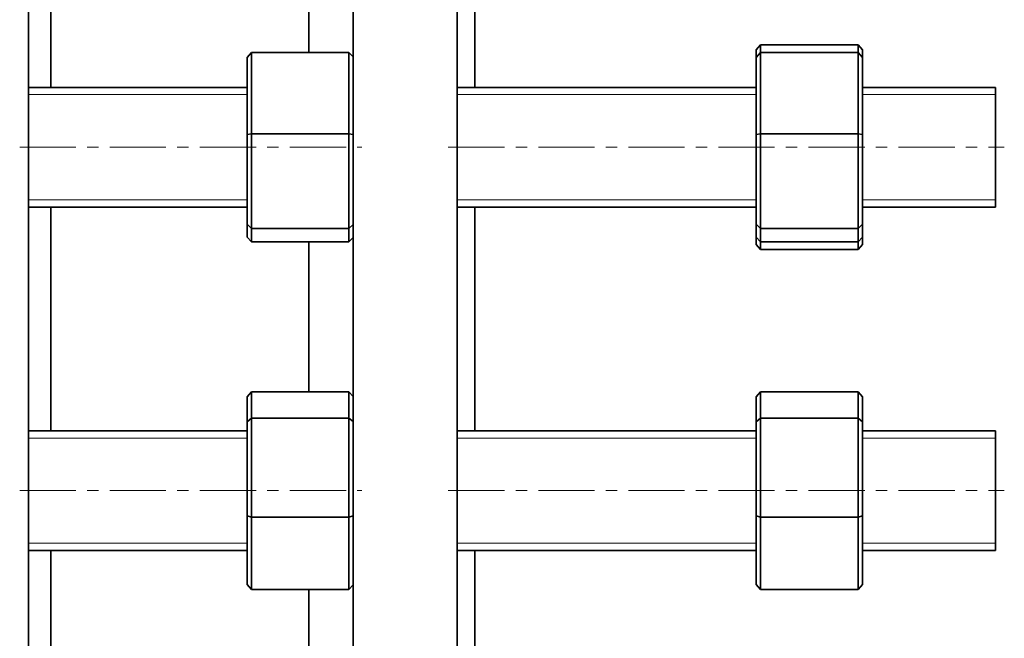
# Model space of a CAD drawing. Header units: millimetres. Extents: x -388 to 700, y 1 to 568.
# Tile 3 of 5: x -136 to 86, y 173 to 312. Entities that reach past the tile are written whole.
import ezdxf

# ---------------------------------------------------------------- set-up
doc = ezdxf.new("R2010")
doc.units = ezdxf.units.MM
doc.linetypes.add('CENTERX2', pattern=[20.32, 12.7, -2.54, 2.54, -2.54])
doc.layers.add('NOTE', color=7, linetype='Continuous')

msp = doc.modelspace()

# ---------------------------------------------------------------- linework, layer by layer
at = {"color": 7, "linetype": 'Continuous', "lineweight": 35}
for p, q in [((-133.98, 82.92), (-133.98, 325.42)), ((-128.98, 296.97), (-128.98, 325.42)), ((-70.73, 304.81), (-70.73, 325.42)), ((-60.73, 82.92), (-60.73, 325.42)), ((-37.23, 82.92), (-37.23, 325.42)), ((-33.23, 296.97), (-33.23, 325.42)), ((-84.65, 303.74), (-83.65, 304.81)), ((-83.65, 304.81), (-83.65, 286.49)), ((-61.65, 304.81), (-83.65, 304.81)), ((-61.65, 286.49), (-61.65, 304.81)), ((-60.73, 303.83), (-61.65, 304.81)), ((31.27, 306.57), (30.27, 305.41)), ((30.27, 303.74), (30.27, 305.41)), ((30.27, 303.74), (31.27, 304.81)), ((31.27, 306.57), (31.27, 304.81)), ((53.27, 306.57), (31.27, 306.57)), ((31.27, 304.81), (31.27, 286.49)), ((53.27, 304.81), (31.27, 304.81)), ((53.27, 304.81), (53.27, 306.57)), ((53.27, 306.57), (54.27, 305.41)), ((53.27, 286.49), (53.27, 304.81)), ((54.27, 303.74), (53.27, 304.81)), ((54.27, 305.41), (54.27, 303.74)), ((-84.65, 286.34), (-84.65, 303.74)), ((30.27, 286.34), (30.27, 303.74)), ((54.27, 303.74), (54.27, 286.34)), ((-84.65, 296.97), (-133.98, 296.97)), ((30.27, 296.97), (-37.23, 296.97)), ((84.27, 296.97), (54.27, 296.97)), ((84.27, 269.97), (84.27, 296.97)), ((-84.65, 286.34), (-83.65, 286.49)), ((-84.65, 266.07), (-84.65, 286.34)), ((-83.65, 286.49), (-83.65, 265.15)), ((-61.65, 286.49), (-83.65, 286.49)), ((-61.65, 265.15), (-61.65, 286.49)), ((-61.65, 286.49), (-60.73, 286.35)), ((30.27, 286.34), (31.27, 286.49)), ((30.27, 266.07), (30.27, 286.34)), ((31.27, 286.49), (31.27, 265.15)), ((53.27, 286.49), (31.27, 286.49)), ((53.27, 265.15), (53.27, 286.49)), ((53.27, 286.49), (54.27, 286.34)), ((54.27, 286.34), (54.27, 266.07)), ((-133.98, 269.97), (-84.65, 269.97)), ((-128.98, 219.47), (-128.98, 269.97)), ((-37.23, 269.97), (30.27, 269.97)), ((-33.23, 219.47), (-33.23, 269.97)), ((54.27, 269.97), (84.27, 269.97)), ((-84.65, 266.07), (-83.65, 265.15)), ((-84.65, 263.2), (-84.65, 266.07)), ((-61.65, 265.15), (-83.65, 265.15)), ((-83.65, 265.15), (-83.65, 262.14)), ((-61.65, 265.15), (-60.73, 266)), ((-61.65, 262.14), (-61.65, 265.15)), ((30.27, 266.07), (31.27, 265.15)), ((30.27, 263.2), (30.27, 266.07)), ((53.27, 265.15), (31.27, 265.15)), ((31.27, 265.15), (31.27, 262.14)), ((53.27, 265.15), (54.27, 266.07)), ((53.27, 262.14), (53.27, 265.15)), ((54.27, 266.07), (54.27, 263.2)), ((-83.65, 262.14), (-84.65, 263.2)), ((-61.65, 262.14), (-60.73, 263.12)), ((31.27, 262.14), (30.27, 263.2)), ((30.27, 261.53), (30.27, 263.2)), ((53.27, 262.14), (54.27, 263.2)), ((54.27, 263.2), (54.27, 261.53)), ((-61.65, 262.14), (-83.65, 262.14)), ((-70.73, 228.28), (-70.73, 262.14)), ((30.27, 261.53), (31.27, 260.38)), ((53.27, 262.14), (31.27, 262.14)), ((31.27, 262.14), (31.27, 260.38)), ((53.27, 260.38), (31.27, 260.38)), ((53.27, 260.38), (53.27, 262.14)), ((54.27, 261.53), (53.27, 260.38)), ((-83.65, 228.28), (-84.65, 227.16)), ((-84.65, 221.48), (-84.65, 227.16)), ((-83.65, 228.28), (-83.65, 222.3)), ((-61.65, 228.28), (-83.65, 228.28)), ((-61.65, 222.3), (-61.65, 228.28)), ((-60.73, 227.25), (-61.65, 228.28)), ((31.27, 228.28), (30.27, 227.16)), ((30.27, 221.48), (30.27, 227.16)), ((31.27, 228.28), (31.27, 222.3)), ((53.27, 228.28), (31.27, 228.28)), ((53.27, 222.3), (53.27, 228.28)), ((54.27, 227.16), (53.27, 228.28)), ((54.27, 227.16), (54.27, 221.48)), ((-84.65, 221.48), (-83.65, 222.3)), ((-83.65, 222.3), (-83.65, 199.99)), ((-61.65, 222.3), (-83.65, 222.3)), ((-61.65, 199.99), (-61.65, 222.3)), ((-60.73, 221.55), (-61.65, 222.3)), ((30.27, 221.48), (31.27, 222.3)), ((31.27, 222.3), (31.27, 199.99)), ((53.27, 222.3), (31.27, 222.3)), ((53.27, 199.99), (53.27, 222.3)), ((54.27, 221.48), (53.27, 222.3)), ((-84.65, 200.29), (-84.65, 221.48)), ((30.27, 200.29), (30.27, 221.48)), ((54.27, 221.48), (54.27, 200.29)), ((-84.65, 219.47), (-133.98, 219.47)), ((30.27, 219.47), (-37.23, 219.47)), ((84.27, 219.47), (54.27, 219.47)), ((84.27, 192.47), (84.27, 219.47)), ((-84.65, 184.78), (-84.65, 200.29)), ((-84.65, 200.29), (-83.65, 199.99)), ((-61.65, 199.99), (-60.73, 200.27)), ((30.27, 200.29), (31.27, 199.99)), ((30.27, 184.78), (30.27, 200.29)), ((53.27, 199.99), (54.27, 200.29)), ((54.27, 200.29), (54.27, 184.78)), ((-83.65, 199.99), (-83.65, 183.66)), ((-61.65, 199.99), (-83.65, 199.99)), ((-61.65, 183.66), (-61.65, 199.99)), ((31.27, 199.99), (31.27, 183.66)), ((53.27, 199.99), (31.27, 199.99)), ((53.27, 183.66), (53.27, 199.99)), ((-133.98, 192.47), (-84.65, 192.47)), ((-128.98, 160.15), (-128.98, 192.47)), ((-37.23, 192.47), (30.27, 192.47)), ((-33.23, 160.15), (-33.23, 192.47)), ((54.27, 192.47), (84.27, 192.47)), ((-84.65, 184.78), (-83.65, 183.66)), ((-61.65, 183.66), (-60.73, 184.69)), ((30.27, 184.78), (31.27, 183.66)), ((53.27, 183.66), (54.27, 184.78)), ((-61.65, 183.66), (-83.65, 183.66)), ((-70.73, 169.55), (-70.73, 183.66)), ((53.27, 183.66), (31.27, 183.66))]:
    msp.add_line(p, q, dxfattribs=at)
at = {"color": 7, "linetype": 'Continuous', "lineweight": 18}
for p, q in [((-84.65, 295.33), (-133.98, 295.33)), ((30.27, 295.33), (-37.23, 295.33)), ((84.27, 295.33), (54.27, 295.33)), ((-133.98, 271.62), (-84.65, 271.62)), ((-37.23, 271.62), (30.27, 271.62)), ((54.27, 271.62), (84.27, 271.62)), ((-84.65, 217.82), (-133.98, 217.82)), ((30.27, 217.82), (-37.23, 217.82)), ((84.27, 217.82), (54.27, 217.82)), ((-133.98, 194.12), (-84.65, 194.12)), ((-37.23, 194.12), (30.27, 194.12)), ((54.27, 194.12), (84.27, 194.12))]:
    msp.add_line(p, q, dxfattribs=at)
at = {"layer": 'NOTE', "linetype": 'CENTERX2', "lineweight": 18}
for p, q in [((-135.98, 283.47), (-58.73, 283.47)), ((-39.23, 283.47), (86.27, 283.47)), ((-135.98, 205.97), (-58.73, 205.97)), ((-39.23, 205.97), (86.27, 205.97))]:
    msp.add_line(p, q, dxfattribs=at)

doc.saveas('drawing.dxf')
